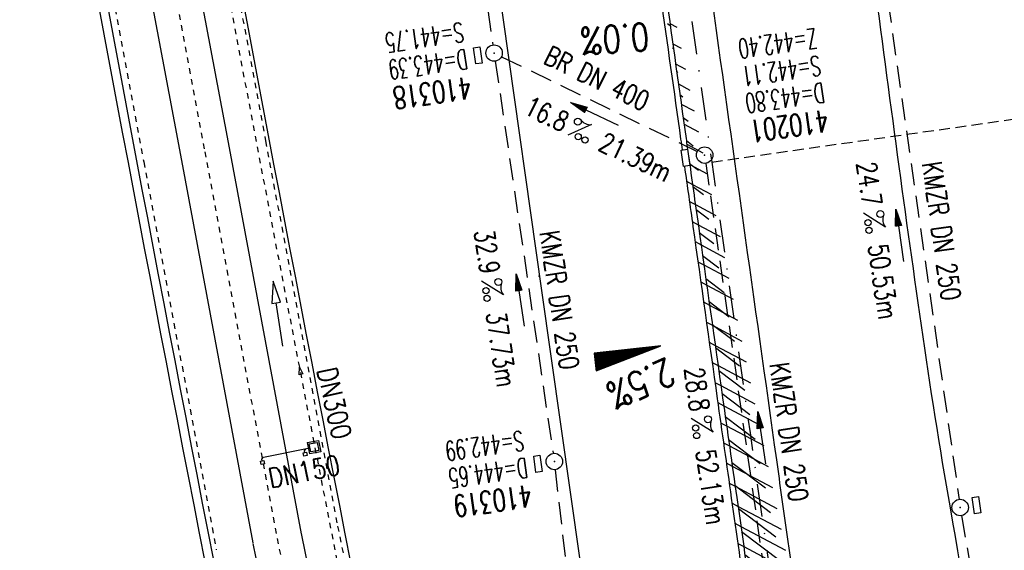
# Model space of a CAD drawing. Extents: x 446577 to 447152, y 443659 to 444842.
# Tile 23 of 41: x 446777 to 446867, y 444390 to 444438. Entities that reach past the tile are written whole.
import ezdxf
from ezdxf.enums import TextEntityAlignment as Align

# ---------------------------------------------------------------- set-up
doc = ezdxf.new("R2010")
doc.units = 0
doc.header["$LTSCALE"] = 2
doc.header["$MEASUREMENT"] = 0
for name, pattern in [('ACAD_ISO03W100', [0.5, 0.25, -0.25]), ('ACAD_ISO10W100W', [0.5, 0.25, -0.25]), ('AUSGEZOGEN', [0]), ('GESTRICH-X2', [1.5, 1, -0.5]), ('GESTRICHELT', [0.75, 0.5, -0.25]), ('STRICHLINIEX2', [0.5, 0.25, -0.25]), ('STRICHPT-X3', [3, 1.5, -0.75, 0, -0.75])]:
    doc.linetypes.add(name, pattern=pattern)
doc.layers.get('0').update_dxf_attribs({"linetype": 'AUSGEZOGEN'})
for name, color, linetype in [('ACHSE', 250, 'STRICHPT-X3'), ('Bahnachse', 7, 'CONTINUOUS'), ('FBR', 8, 'CONTINUOUS'), ('GEF', 7, 'CONTINUOUS'), ('Gleisachse', 7, 'CONTINUOUS'), ('HEKTOM', 250, 'GESTRICHELT'), ('Ingenieurbauwerke', 15, 'CONTINUOUS'), ('KANAL', 7, 'GESTRICH-X2'), ('PFEIL', 7, 'CONTINUOUS'), ('PKT', 7, 'CONTINUOUS'), ('SCHACHTNR', 6, 'CONTINUOUS'), ('SCHLITZRINNE', 8, 'AUSGEZOGEN'), ('SCHSYMBOL', 7, 'AUSGEZOGEN'), ('TEXTO', 4, 'CONTINUOUS'), ('TEXTU', 4, 'CONTINUOUS')]:
    doc.layers.add(name, color=color, linetype=linetype)
doc.styles.add('ROMANS', font='romans.shx', dxfattribs={"width": 0.8})

# ---------------------------------------------------------------- blocks, each defined once
blk = doc.blocks.new('GST')
at = {"color": 0}
blk.add_circle((0, 0), 0.75, dxfattribs=at)
blk.add_point((0, 0), dxfattribs=at)
blk = doc.blocks.new('17')
blk.add_lwpolyline([(-0.755, -1.218), (0.748, -1.218), (0.748, -1.801), (-0.755, -1.801)], close=True)
blk.add_blockref('GST', (0, 0))
blk = doc.blocks.new('PROM')
blk.add_line((1.566, 1.817), (0.019, 0.015))
for centre, radius in [((0.317, 1.51), 0.317), ((0.943, 0.291), 0.283), ((1.645, 0.287), 0.283)]:
    blk.add_circle(centre, radius)
blk.add_arc((0.992, 2.682), 1.033, 239.14139, 303.35492)
blk = doc.blocks.new('PFEIL2')
at = {"color": 0}
for p, q in [((0.88, 0.002), (-2.401, -0.012)), ((0.881, -0.271), (0.879, 0.276)), ((0.879, 0.276), (2.429, 0.009)), ((0.911, 0.27), (0.879, 0.265)), ((0.965, 0.261), (0.879, 0.246)), ((1.019, 0.252), (0.879, 0.228)), ((1.073, 0.242), (0.879, 0.209)), ((1.127, 0.233), (0.879, 0.191)), ((1.181, 0.224), (0.879, 0.172)), ((1.235, 0.214), (0.879, 0.154)), ((1.289, 0.205), (0.879, 0.135)), ((1.343, 0.196), (0.879, 0.117)), ((1.397, 0.187), (0.879, 0.098)), ((1.451, 0.177), (0.879, 0.08)), ((1.505, 0.168), (0.879, 0.061)), ((1.559, 0.159), (0.88, 0.043)), ((1.613, 0.149), (0.88, 0.024)), ((1.668, 0.14), (0.88, 0.006)), ((1.722, 0.131), (0.88, -0.013)), ((1.776, 0.121), (0.88, -0.031)), ((1.83, 0.112), (0.88, -0.05)), ((1.884, 0.103), (0.88, -0.068)), ((1.938, 0.094), (0.88, -0.087)), ((1.992, 0.084), (0.88, -0.105)), ((2.046, 0.075), (0.88, -0.124)), ((2.1, 0.066), (0.88, -0.142)), ((2.154, 0.056), (0.88, -0.161)), ((2.208, 0.047), (0.88, -0.179)), ((2.262, 0.038), (0.881, -0.198)), ((2.316, 0.029), (0.881, -0.216)), ((2.37, 0.019), (0.881, -0.235)), ((2.424, 0.01), (0.881, -0.253)), ((2.429, 0.009), (0.881, -0.271))]:
    blk.add_line(p, q, dxfattribs=at)
blk = doc.blocks.new('13')
blk.add_lwpolyline([(0.755, 1.218), (-0.748, 1.218), (-0.748, 1.801), (0.755, 1.801)], close=True)
at = {"rotation": 180}
blk.add_blockref('GST', (0, 0), dxfattribs=at)
blk = doc.blocks.new('*X5')
at = {"color": 0}
for p, q in [((725.827, 193.844), (727.436, 195.453)), ((725.827, 193.853), (727.427, 195.453)), ((725.827, 193.861), (727.418, 195.453)), ((725.827, 193.87), (727.409, 195.453)), ((725.827, 193.879), (727.401, 195.453)), ((725.827, 193.888), (727.392, 195.453)), ((725.827, 193.897), (727.383, 195.453)), ((725.827, 193.906), (727.374, 195.453)), ((725.827, 193.914), (727.365, 195.453)), ((725.827, 193.923), (727.356, 195.453)), ((725.827, 193.932), (727.347, 195.453)), ((725.827, 193.941), (727.339, 195.453)), ((725.827, 193.95), (727.33, 195.453)), ((725.827, 193.959), (727.321, 195.453)), ((725.827, 193.967), (727.312, 195.453)), ((725.827, 193.976), (727.303, 195.453)), ((725.827, 193.985), (727.294, 195.453)), ((725.827, 193.994), (727.286, 195.453)), ((725.827, 194.003), (727.277, 195.453)), ((725.827, 194.012), (727.268, 195.453)), ((725.827, 194.02), (727.259, 195.453)), ((725.827, 194.029), (727.25, 195.453)), ((725.827, 194.038), (727.241, 195.453)), ((725.827, 194.047), (727.233, 195.453)), ((725.827, 194.056), (727.224, 195.453)), ((725.827, 194.065), (727.215, 195.453)), ((725.827, 194.073), (727.206, 195.453)), ((725.827, 194.082), (727.197, 195.453)), ((725.827, 194.091), (727.188, 195.453)), ((725.827, 194.1), (727.18, 195.453)), ((725.827, 194.109), (727.171, 195.453)), ((725.827, 194.118), (727.162, 195.453)), ((725.827, 194.127), (727.153, 195.453)), ((725.827, 194.135), (727.144, 195.453)), ((725.827, 194.144), (727.135, 195.453)), ((725.827, 194.153), (727.127, 195.453)), ((725.827, 194.162), (727.118, 195.453)), ((725.827, 194.171), (727.109, 195.453)), ((725.827, 194.18), (727.1, 195.453)), ((725.827, 194.188), (727.091, 195.453)), ((725.827, 194.197), (727.082, 195.453)), ((725.827, 194.206), (727.073, 195.453)), ((725.827, 194.215), (727.065, 195.453)), ((725.827, 194.224), (727.056, 195.453)), ((725.827, 194.233), (727.047, 195.453)), ((725.827, 194.241), (727.038, 195.453)), ((725.827, 194.25), (727.029, 195.453)), ((725.827, 194.259), (727.02, 195.453)), ((725.827, 194.268), (727.012, 195.453)), ((725.827, 194.277), (727.003, 195.453)), ((725.827, 194.286), (726.994, 195.453)), ((725.827, 194.294), (726.985, 195.453)), ((725.827, 194.303), (726.976, 195.453)), ((725.827, 194.312), (726.967, 195.453)), ((725.827, 194.321), (726.959, 195.453)), ((725.827, 194.33), (726.95, 195.453)), ((725.827, 194.339), (726.941, 195.453)), ((725.827, 194.348), (726.932, 195.453)), ((725.827, 194.356), (726.923, 195.453)), ((725.827, 194.365), (726.914, 195.453)), ((725.827, 194.374), (726.906, 195.453)), ((725.827, 194.383), (726.897, 195.453)), ((725.827, 194.392), (726.888, 195.453)), ((725.827, 194.401), (726.879, 195.453)), ((725.827, 194.409), (726.87, 195.453)), ((725.827, 194.418), (726.861, 195.453)), ((725.827, 194.427), (726.853, 195.453)), ((725.827, 194.436), (726.844, 195.453)), ((725.827, 194.445), (726.835, 195.453)), ((725.827, 194.454), (726.826, 195.453)), ((725.827, 194.462), (726.817, 195.453)), ((725.827, 194.471), (726.808, 195.453)), ((725.827, 194.48), (726.799, 195.453)), ((725.827, 194.489), (726.791, 195.453)), ((725.827, 194.498), (726.782, 195.453)), ((725.827, 194.507), (726.773, 195.453)), ((725.827, 194.515), (726.764, 195.453)), ((725.827, 194.524), (726.755, 195.453)), ((725.827, 194.533), (726.746, 195.453)), ((725.827, 194.542), (726.738, 195.453)), ((725.827, 194.551), (726.729, 195.453)), ((725.827, 194.56), (726.72, 195.453)), ((725.827, 194.568), (726.711, 195.453)), ((725.827, 194.577), (726.702, 195.453)), ((725.827, 194.586), (726.693, 195.453)), ((725.827, 194.595), (726.685, 195.453)), ((725.827, 194.604), (726.676, 195.453)), ((725.827, 194.613), (726.667, 195.453)), ((725.827, 194.622), (726.658, 195.453)), ((725.827, 194.63), (726.649, 195.453)), ((725.827, 194.639), (726.64, 195.453)), ((725.827, 194.648), (726.632, 195.453)), ((725.827, 194.657), (726.623, 195.453)), ((725.827, 194.666), (726.614, 195.453)), ((725.827, 194.675), (726.605, 195.453)), ((725.827, 194.683), (726.596, 195.453)), ((725.827, 194.692), (726.587, 195.453)), ((725.827, 194.701), (726.579, 195.453)), ((725.827, 194.71), (726.57, 195.453)), ((725.827, 194.719), (726.561, 195.453)), ((725.827, 194.728), (726.552, 195.453)), ((725.827, 194.736), (726.543, 195.453)), ((725.827, 194.745), (726.534, 195.453)), ((725.827, 194.754), (726.525, 195.453)), ((725.827, 194.763), (726.517, 195.453)), ((725.827, 194.772), (726.508, 195.453)), ((725.827, 194.781), (726.499, 195.453)), ((725.827, 194.789), (726.49, 195.453)), ((725.827, 194.798), (726.481, 195.453)), ((725.827, 194.807), (726.472, 195.453)), ((725.827, 194.816), (726.464, 195.453)), ((725.827, 194.825), (726.455, 195.453)), ((725.827, 194.834), (726.446, 195.453)), ((725.827, 194.842), (726.437, 195.453)), ((725.827, 194.851), (726.428, 195.453)), ((725.827, 194.86), (726.419, 195.453)), ((725.827, 194.869), (726.411, 195.453)), ((725.827, 194.878), (726.402, 195.453)), ((725.827, 194.887), (726.393, 195.453)), ((725.827, 194.896), (726.384, 195.453)), ((725.827, 194.904), (726.375, 195.453)), ((725.827, 194.913), (726.366, 195.453)), ((725.827, 194.922), (726.358, 195.453)), ((725.827, 194.931), (726.349, 195.453)), ((725.827, 194.94), (726.34, 195.453)), ((725.827, 194.949), (726.331, 195.453)), ((725.827, 194.957), (726.322, 195.453)), ((725.827, 194.966), (726.313, 195.453)), ((725.827, 194.975), (726.305, 195.453)), ((725.827, 194.984), (726.296, 195.453)), ((725.827, 194.993), (726.287, 195.453)), ((725.827, 195.002), (726.278, 195.453)), ((725.827, 195.01), (726.269, 195.453)), ((725.827, 195.019), (726.26, 195.453)), ((725.827, 195.028), (726.251, 195.453)), ((725.827, 195.037), (726.243, 195.453)), ((725.827, 195.046), (726.234, 195.453)), ((725.827, 195.055), (726.225, 195.453)), ((725.827, 195.063), (726.216, 195.453)), ((725.827, 195.072), (726.207, 195.453)), ((725.827, 195.081), (726.198, 195.453)), ((725.827, 195.09), (726.19, 195.453)), ((725.827, 195.099), (726.181, 195.453)), ((725.827, 195.108), (726.172, 195.453)), ((725.827, 195.116), (726.163, 195.453)), ((725.827, 195.125), (726.154, 195.453)), ((725.827, 195.134), (726.145, 195.453)), ((725.827, 195.143), (726.137, 195.453)), ((725.827, 195.152), (726.128, 195.453)), ((725.827, 195.161), (726.119, 195.453)), ((725.827, 195.17), (726.11, 195.453)), ((725.827, 195.178), (726.101, 195.453)), ((725.827, 195.187), (726.092, 195.453)), ((725.827, 195.196), (726.084, 195.453)), ((725.827, 195.205), (726.075, 195.453)), ((725.827, 195.214), (726.066, 195.453)), ((725.827, 195.223), (726.057, 195.453)), ((725.827, 195.231), (726.048, 195.453)), ((725.827, 195.24), (726.039, 195.453)), ((725.827, 195.249), (726.031, 195.453)), ((725.827, 195.258), (726.022, 195.453)), ((725.827, 195.267), (726.013, 195.453)), ((725.827, 195.276), (726.004, 195.453)), ((725.827, 195.284), (725.995, 195.453)), ((725.827, 195.293), (725.986, 195.453)), ((725.827, 195.302), (725.977, 195.453)), ((725.827, 195.311), (725.969, 195.453)), ((725.827, 195.32), (725.96, 195.453)), ((725.827, 195.329), (725.951, 195.453)), ((725.827, 195.337), (725.942, 195.453)), ((725.827, 195.346), (725.933, 195.453)), ((725.827, 195.355), (725.924, 195.453)), ((725.827, 195.364), (725.916, 195.453)), ((725.827, 195.373), (725.907, 195.453)), ((725.827, 195.382), (725.898, 195.453)), ((725.827, 195.39), (725.889, 195.453)), ((725.827, 195.399), (725.88, 195.453)), ((725.827, 195.408), (725.871, 195.453)), ((725.827, 195.417), (725.863, 195.453)), ((725.827, 195.426), (725.854, 195.453)), ((725.827, 195.435), (725.845, 195.453)), ((725.827, 195.444), (725.836, 195.453)), ((725.827, 193.826), (727.433, 195.433)), ((725.827, 193.817), (727.43, 195.421)), ((725.827, 193.808), (727.427, 195.409)), ((725.827, 193.799), (727.424, 195.397)), ((725.827, 193.791), (727.421, 195.385)), ((725.827, 193.782), (727.418, 195.373)), ((725.827, 193.773), (727.414, 195.361)), ((725.827, 193.764), (727.411, 195.349)), ((725.827, 193.755), (727.408, 195.337)), ((725.827, 193.746), (727.405, 195.325)), ((725.827, 193.738), (727.402, 195.313)), ((725.827, 193.729), (727.399, 195.301)), ((725.827, 193.72), (727.395, 195.289)), ((725.827, 193.711), (727.392, 195.277)), ((725.827, 193.702), (727.389, 195.265)), ((725.827, 193.693), (727.386, 195.253)), ((725.827, 193.685), (727.383, 195.241)), ((725.827, 193.676), (727.38, 195.229)), ((725.827, 193.667), (727.377, 195.217)), ((725.827, 193.658), (727.373, 195.205)), ((725.827, 193.649), (727.37, 195.193)), ((725.827, 193.64), (727.367, 195.181)), ((725.827, 193.632), (727.364, 195.169)), ((725.827, 193.623), (727.361, 195.157)), ((725.827, 193.614), (727.358, 195.145)), ((725.827, 193.605), (727.354, 195.133)), ((725.827, 193.596), (727.351, 195.121)), ((725.827, 193.587), (727.348, 195.109)), ((725.827, 193.579), (727.345, 195.097)), ((725.827, 193.57), (727.342, 195.085)), ((725.827, 193.561), (727.339, 195.073)), ((725.827, 193.552), (727.336, 195.061)), ((725.827, 193.543), (727.332, 195.049)), ((725.827, 193.534), (727.329, 195.037)), ((725.827, 193.525), (727.326, 195.025)), ((725.827, 193.517), (727.323, 195.013)), ((725.827, 193.508), (727.32, 195.001)), ((725.827, 193.499), (727.317, 194.989)), ((725.827, 193.49), (727.313, 194.977)), ((725.827, 193.481), (727.31, 194.965)), ((725.827, 193.472), (727.307, 194.953)), ((725.827, 193.464), (727.304, 194.941)), ((725.827, 193.455), (727.301, 194.929)), ((725.827, 193.446), (727.298, 194.917)), ((725.827, 193.437), (727.295, 194.905)), ((725.827, 193.428), (727.291, 194.893)), ((725.827, 193.419), (727.288, 194.881)), ((725.827, 193.411), (727.285, 194.869)), ((725.827, 193.402), (727.282, 194.857)), ((725.827, 193.393), (727.279, 194.845)), ((725.827, 193.384), (727.276, 194.833)), ((725.827, 193.375), (727.272, 194.821)), ((725.827, 193.366), (727.269, 194.809)), ((725.827, 193.358), (727.266, 194.797)), ((725.827, 193.349), (727.263, 194.785)), ((725.827, 193.34), (727.26, 194.773)), ((725.827, 193.331), (727.257, 194.761)), ((725.827, 193.322), (727.254, 194.749)), ((725.827, 193.313), (727.25, 194.737)), ((725.827, 193.305), (727.247, 194.725)), ((725.827, 193.296), (727.244, 194.713)), ((725.827, 193.287), (727.241, 194.701)), ((725.827, 193.278), (727.238, 194.689)), ((725.827, 193.269), (727.235, 194.677)), ((725.827, 193.26), (727.231, 194.665)), ((725.827, 193.251), (727.228, 194.653)), ((725.827, 193.243), (727.225, 194.641)), ((725.827, 193.234), (727.222, 194.629)), ((725.827, 193.225), (727.219, 194.617)), ((725.827, 193.216), (727.216, 194.605)), ((725.827, 193.207), (727.213, 194.593)), ((725.827, 193.198), (727.209, 194.581)), ((725.827, 193.19), (727.206, 194.569)), ((725.827, 193.181), (727.203, 194.557)), ((725.827, 193.172), (727.2, 194.545)), ((725.827, 193.163), (727.197, 194.533)), ((725.827, 193.154), (727.194, 194.521)), ((725.827, 193.145), (727.19, 194.509)), ((725.827, 193.137), (727.187, 194.497)), ((725.827, 193.128), (727.184, 194.485)), ((725.827, 193.119), (727.181, 194.473)), ((725.827, 193.11), (727.178, 194.461)), ((725.827, 193.101), (727.175, 194.449)), ((725.827, 193.092), (727.172, 194.437)), ((725.827, 193.084), (727.168, 194.425)), ((725.827, 193.075), (727.165, 194.413)), ((725.827, 193.066), (727.162, 194.401)), ((725.827, 193.057), (727.159, 194.389)), ((725.827, 193.048), (727.156, 194.377)), ((725.827, 193.039), (727.153, 194.365)), ((725.827, 193.031), (727.149, 194.353)), ((725.827, 193.022), (727.146, 194.341)), ((725.827, 193.013), (727.143, 194.329)), ((725.827, 193.004), (727.14, 194.317)), ((725.827, 192.995), (727.137, 194.305)), ((725.827, 192.986), (727.134, 194.293)), ((725.827, 192.977), (727.131, 194.281)), ((725.827, 192.969), (727.127, 194.269)), ((725.827, 192.96), (727.124, 194.257)), ((725.827, 192.951), (727.121, 194.245)), ((725.827, 192.942), (727.118, 194.233)), ((725.827, 192.933), (727.115, 194.221)), ((725.827, 192.924), (727.112, 194.209)), ((725.827, 192.916), (727.108, 194.197)), ((725.827, 192.907), (727.105, 194.185)), ((725.827, 192.898), (727.102, 194.173)), ((725.827, 192.889), (727.099, 194.161)), ((725.827, 192.88), (727.096, 194.15)), ((725.827, 192.871), (727.093, 194.138)), ((725.827, 192.863), (727.09, 194.126)), ((725.827, 192.854), (727.086, 194.114)), ((725.827, 192.845), (727.083, 194.102)), ((725.827, 192.836), (727.08, 194.09)), ((725.827, 192.827), (727.077, 194.078)), ((725.827, 192.818), (727.074, 194.066)), ((725.827, 192.81), (727.071, 194.054)), ((725.827, 192.801), (727.068, 194.042)), ((725.827, 192.792), (727.064, 194.03)), ((725.827, 192.783), (727.061, 194.018)), ((725.827, 192.774), (727.058, 194.006)), ((725.827, 192.765), (727.055, 193.994)), ((725.827, 192.757), (727.052, 193.982)), ((725.827, 192.748), (727.049, 193.97)), ((725.827, 192.739), (727.045, 193.958)), ((725.827, 192.73), (727.042, 193.946)), ((725.827, 192.721), (727.039, 193.934)), ((725.827, 192.712), (727.036, 193.922)), ((725.827, 192.703), (727.033, 193.91)), ((725.827, 192.695), (727.03, 193.898)), ((725.827, 192.686), (727.027, 193.886)), ((725.827, 192.677), (727.023, 193.874)), ((725.827, 192.668), (727.02, 193.862)), ((725.827, 192.659), (727.017, 193.85)), ((725.827, 192.65), (727.014, 193.838)), ((725.827, 192.642), (727.011, 193.826)), ((725.827, 192.633), (727.008, 193.814)), ((725.827, 192.624), (727.004, 193.802)), ((725.827, 192.615), (727.001, 193.79)), ((725.827, 192.606), (726.998, 193.778)), ((725.827, 192.597), (726.995, 193.766)), ((725.827, 192.589), (726.992, 193.754)), ((725.827, 192.58), (726.989, 193.742)), ((725.827, 192.571), (726.986, 193.73)), ((725.827, 192.562), (726.982, 193.718)), ((725.827, 192.553), (726.979, 193.706)), ((725.827, 192.544), (726.976, 193.694)), ((725.827, 192.536), (726.973, 193.682)), ((725.827, 192.527), (726.97, 193.67)), ((725.827, 192.518), (726.967, 193.658)), ((725.827, 192.509), (726.963, 193.646)), ((725.827, 192.5), (726.96, 193.634)), ((725.827, 192.491), (726.957, 193.622)), ((725.827, 192.483), (726.954, 193.61)), ((725.827, 192.474), (726.951, 193.598)), ((725.827, 192.465), (726.948, 193.586)), ((725.827, 192.456), (726.945, 193.574)), ((725.827, 192.447), (726.941, 193.562)), ((725.827, 192.438), (726.938, 193.55)), ((725.827, 192.429), (726.935, 193.538)), ((725.827, 192.421), (726.932, 193.526)), ((725.827, 192.412), (726.929, 193.514)), ((725.827, 192.403), (726.926, 193.502)), ((725.827, 192.394), (726.922, 193.49)), ((725.827, 192.385), (726.919, 193.478)), ((725.827, 192.376), (726.916, 193.466)), ((725.827, 192.368), (726.913, 193.454)), ((725.827, 192.359), (726.91, 193.442)), ((725.827, 192.35), (726.907, 193.43)), ((725.827, 192.341), (726.904, 193.418)), ((725.827, 192.332), (726.9, 193.406)), ((725.827, 192.323), (726.897, 193.394)), ((725.827, 192.315), (726.894, 193.382)), ((725.827, 192.306), (726.891, 193.37)), ((725.827, 192.297), (726.888, 193.358)), ((725.827, 192.288), (726.885, 193.346)), ((725.827, 192.279), (726.881, 193.334)), ((725.827, 192.27), (726.878, 193.322)), ((725.827, 192.262), (726.875, 193.31)), ((725.827, 192.253), (726.872, 193.298)), ((725.827, 192.244), (726.869, 193.286)), ((725.827, 192.235), (726.866, 193.274)), ((725.827, 192.226), (726.863, 193.262)), ((725.827, 192.217), (726.859, 193.25)), ((725.827, 192.209), (726.856, 193.238)), ((725.827, 192.2), (726.853, 193.226)), ((725.827, 192.191), (726.85, 193.214)), ((725.827, 192.182), (726.847, 193.202)), ((725.827, 192.173), (726.844, 193.19)), ((725.827, 192.164), (726.84, 193.178)), ((725.827, 192.155), (726.837, 193.166)), ((725.827, 192.147), (726.834, 193.154)), ((725.827, 192.138), (726.831, 193.142)), ((725.827, 192.129), (726.828, 193.13)), ((725.827, 192.12), (726.825, 193.118)), ((725.827, 192.111), (726.822, 193.106)), ((725.827, 192.102), (726.818, 193.094)), ((725.827, 192.094), (726.815, 193.082)), ((725.827, 192.085), (726.812, 193.07)), ((725.827, 192.076), (726.809, 193.058)), ((725.827, 192.067), (726.806, 193.046)), ((725.827, 192.058), (726.803, 193.034)), ((725.827, 192.049), (726.799, 193.022)), ((725.827, 192.041), (726.796, 193.01)), ((725.827, 192.032), (726.793, 192.998)), ((725.827, 192.023), (726.79, 192.986)), ((725.827, 192.014), (726.787, 192.974)), ((725.827, 192.005), (726.784, 192.962)), ((725.827, 191.996), (726.781, 192.95)), ((725.827, 191.988), (726.777, 192.938)), ((725.827, 191.979), (726.774, 192.926)), ((725.827, 191.97), (726.771, 192.914)), ((725.827, 191.961), (726.768, 192.902)), ((725.827, 191.952), (726.765, 192.89)), ((725.827, 191.943), (726.762, 192.878)), ((725.827, 191.935), (726.758, 192.866)), ((725.827, 191.926), (726.755, 192.854)), ((725.827, 191.917), (726.752, 192.842)), ((725.827, 191.908), (726.749, 192.83)), ((725.827, 191.899), (726.746, 192.818)), ((725.827, 191.89), (726.743, 192.806)), ((725.827, 191.881), (726.74, 192.794)), ((725.827, 191.873), (726.736, 192.782)), ((725.827, 191.864), (726.733, 192.77)), ((725.827, 191.855), (726.73, 192.758)), ((725.827, 191.846), (726.727, 192.746)), ((725.827, 191.837), (726.724, 192.734)), ((725.827, 191.828), (726.721, 192.722)), ((725.827, 191.82), (726.717, 192.71)), ((725.827, 191.811), (726.714, 192.698)), ((725.827, 191.802), (726.711, 192.686)), ((725.827, 191.793), (726.708, 192.674)), ((725.827, 191.784), (726.705, 192.662)), ((725.827, 191.775), (726.702, 192.65)), ((725.827, 191.767), (726.699, 192.639)), ((725.827, 191.758), (726.695, 192.627)), ((725.827, 191.749), (726.692, 192.615)), ((725.827, 191.74), (726.689, 192.603)), ((725.827, 191.731), (726.686, 192.591)), ((725.827, 191.722), (726.683, 192.579)), ((725.827, 191.714), (726.68, 192.567)), ((725.827, 191.705), (726.677, 192.555)), ((725.827, 191.696), (726.673, 192.543)), ((725.827, 191.687), (726.67, 192.531)), ((725.827, 191.678), (726.667, 192.519)), ((725.827, 191.669), (726.664, 192.507)), ((725.827, 191.66), (726.661, 192.495)), ((725.827, 191.652), (726.658, 192.483)), ((725.827, 191.643), (726.654, 192.471)), ((725.827, 191.634), (726.651, 192.459)), ((725.827, 191.625), (726.648, 192.447)), ((725.827, 191.616), (726.645, 192.435)), ((725.827, 191.607), (726.642, 192.423)), ((725.827, 191.599), (726.639, 192.411)), ((725.827, 191.59), (726.636, 192.399)), ((725.827, 191.581), (726.632, 192.387)), ((725.827, 191.572), (726.629, 192.375)), ((725.827, 191.563), (726.626, 192.363)), ((725.827, 191.554), (726.623, 192.351)), ((725.827, 191.546), (726.62, 192.339)), ((725.827, 191.537), (726.617, 192.327)), ((725.827, 191.528), (726.613, 192.315)), ((725.827, 191.519), (726.61, 192.303)), ((725.827, 191.51), (726.607, 192.291)), ((725.827, 191.501), (726.604, 192.279)), ((725.827, 191.493), (726.601, 192.267)), ((725.827, 191.484), (726.598, 192.255)), ((725.827, 191.475), (726.595, 192.243)), ((725.827, 191.466), (726.591, 192.231)), ((725.827, 191.457), (726.588, 192.219)), ((725.827, 191.448), (726.585, 192.207)), ((725.827, 191.44), (726.582, 192.195)), ((725.827, 191.431), (726.579, 192.183)), ((725.827, 191.422), (726.576, 192.171)), ((725.827, 191.413), (726.572, 192.159)), ((725.827, 191.404), (726.569, 192.147)), ((725.827, 191.395), (726.566, 192.135)), ((725.827, 191.386), (726.563, 192.123)), ((725.827, 191.378), (726.56, 192.111)), ((725.827, 191.369), (726.557, 192.099)), ((725.827, 191.36), (726.554, 192.087)), ((725.827, 191.351), (726.55, 192.075)), ((725.827, 191.342), (726.547, 192.063)), ((725.827, 191.333), (726.544, 192.051)), ((725.827, 191.325), (726.541, 192.039)), ((725.827, 191.316), (726.538, 192.027)), ((725.827, 191.307), (726.535, 192.015)), ((725.827, 191.298), (726.531, 192.003)), ((725.827, 191.289), (726.528, 191.991)), ((725.827, 191.28), (726.525, 191.979)), ((725.827, 191.272), (726.522, 191.967)), ((725.827, 191.263), (726.519, 191.955)), ((725.827, 191.254), (726.516, 191.943)), ((725.827, 191.245), (726.513, 191.931)), ((725.827, 191.236), (726.509, 191.919)), ((725.827, 191.227), (726.506, 191.907)), ((725.827, 191.219), (726.503, 191.895)), ((725.827, 191.21), (726.5, 191.883)), ((725.827, 191.201), (726.497, 191.871)), ((725.827, 191.192), (726.494, 191.859)), ((725.827, 191.183), (726.49, 191.847)), ((725.827, 191.174), (726.487, 191.835)), ((725.827, 191.166), (726.484, 191.823)), ((725.827, 191.157), (726.481, 191.811)), ((725.827, 191.148), (726.478, 191.799)), ((725.827, 191.139), (726.475, 191.787)), ((725.827, 191.13), (726.472, 191.775)), ((725.827, 191.121), (726.468, 191.763)), ((725.827, 191.112), (726.465, 191.751)), ((725.827, 191.104), (726.462, 191.739)), ((725.827, 191.095), (726.459, 191.727)), ((725.827, 191.086), (726.456, 191.715)), ((725.827, 191.077), (726.453, 191.703)), ((725.827, 191.068), (726.449, 191.691)), ((725.827, 191.059), (726.446, 191.679)), ((725.827, 191.051), (726.443, 191.667)), ((725.827, 191.042), (726.44, 191.655)), ((725.827, 191.033), (726.437, 191.643)), ((725.827, 191.024), (726.434, 191.631)), ((725.827, 191.015), (726.431, 191.619)), ((725.827, 191.006), (726.427, 191.607)), ((725.827, 190.998), (726.424, 191.595)), ((725.827, 190.989), (726.421, 191.583)), ((725.827, 190.98), (726.418, 191.571)), ((725.827, 190.971), (726.415, 191.559)), ((725.827, 190.962), (726.412, 191.547)), ((725.827, 190.953), (726.408, 191.535)), ((725.827, 190.945), (726.405, 191.523)), ((725.827, 190.936), (726.402, 191.511)), ((725.827, 190.927), (726.399, 191.499)), ((725.827, 190.918), (726.396, 191.487)), ((725.827, 190.909), (726.393, 191.475)), ((725.827, 190.9), (726.39, 191.463)), ((725.827, 190.892), (726.386, 191.451)), ((725.827, 190.883), (726.383, 191.439)), ((725.827, 190.874), (726.38, 191.427)), ((725.827, 190.865), (726.377, 191.415)), ((725.827, 190.856), (726.374, 191.403)), ((725.827, 190.847), (726.371, 191.391)), ((725.827, 190.838), (726.367, 191.379)), ((725.827, 190.83), (726.364, 191.367)), ((725.827, 190.821), (726.361, 191.355)), ((725.827, 190.812), (726.358, 191.343)), ((725.827, 190.803), (726.355, 191.331)), ((725.827, 190.794), (726.352, 191.319)), ((725.827, 190.785), (726.349, 191.307)), ((725.827, 190.777), (726.345, 191.295)), ((725.827, 190.768), (726.342, 191.283)), ((725.827, 190.759), (726.339, 191.271)), ((725.827, 190.75), (726.336, 191.259)), ((725.827, 190.741), (726.333, 191.247)), ((725.827, 190.732), (726.33, 191.235)), ((725.827, 190.724), (726.326, 191.223)), ((725.827, 190.715), (726.323, 191.211)), ((725.827, 190.706), (726.32, 191.199)), ((725.827, 190.697), (726.317, 191.187)), ((725.827, 190.688), (726.314, 191.175)), ((725.827, 190.679), (726.311, 191.163)), ((725.827, 190.671), (726.308, 191.151)), ((725.827, 190.662), (726.304, 191.139)), ((725.827, 190.653), (726.301, 191.128)), ((725.827, 190.644), (726.298, 191.116)), ((725.827, 190.635), (726.295, 191.104)), ((725.827, 190.626), (726.292, 191.092)), ((725.827, 190.618), (726.289, 191.08)), ((725.827, 190.609), (726.286, 191.068)), ((725.827, 190.6), (726.282, 191.056)), ((725.827, 190.591), (726.279, 191.044)), ((725.827, 190.582), (726.276, 191.032)), ((725.827, 190.573), (726.273, 191.02)), ((725.827, 190.564), (726.27, 191.008)), ((725.827, 190.556), (726.267, 190.996)), ((725.827, 190.547), (726.263, 190.984)), ((725.827, 190.538), (726.26, 190.972)), ((725.827, 190.529), (726.257, 190.96)), ((725.827, 190.52), (726.254, 190.948)), ((725.827, 190.511), (726.251, 190.936)), ((725.827, 190.503), (726.248, 190.924)), ((725.827, 190.494), (726.245, 190.912)), ((725.827, 190.485), (726.241, 190.9)), ((725.827, 190.476), (726.238, 190.888)), ((725.827, 190.467), (726.235, 190.876)), ((725.827, 190.458), (726.232, 190.864)), ((725.827, 190.45), (726.229, 190.852)), ((725.827, 190.441), (726.226, 190.84)), ((725.827, 190.432), (726.222, 190.828)), ((725.827, 190.423), (726.219, 190.816)), ((725.827, 190.414), (726.216, 190.804)), ((725.827, 190.405), (726.213, 190.792)), ((725.827, 190.397), (726.21, 190.78)), ((725.827, 190.388), (726.207, 190.768)), ((725.827, 190.379), (726.204, 190.756)), ((725.827, 190.37), (726.2, 190.744)), ((725.827, 190.361), (726.197, 190.732)), ((725.827, 190.352), (726.194, 190.72)), ((725.827, 190.344), (726.191, 190.708)), ((725.827, 190.335), (726.188, 190.696)), ((725.827, 190.326), (726.185, 190.684)), ((725.827, 190.317), (726.181, 190.672)), ((725.827, 190.308), (726.178, 190.66)), ((725.827, 190.299), (726.175, 190.648)), ((725.827, 190.29), (726.172, 190.636)), ((725.827, 190.282), (726.169, 190.624)), ((725.827, 190.273), (726.166, 190.612)), ((725.827, 190.264), (726.163, 190.6)), ((725.827, 190.255), (726.159, 190.588)), ((725.827, 190.246), (726.156, 190.576)), ((725.827, 190.237), (726.153, 190.564)), ((725.827, 190.229), (726.15, 190.552)), ((725.827, 190.22), (726.147, 190.54)), ((725.827, 190.211), (726.144, 190.528)), ((725.827, 190.202), (726.14, 190.516)), ((725.827, 190.193), (726.137, 190.504)), ((725.827, 190.184), (726.134, 190.492)), ((725.827, 190.176), (726.131, 190.48)), ((725.827, 190.167), (726.128, 190.468)), ((725.827, 190.158), (726.125, 190.456)), ((725.827, 190.149), (726.122, 190.444)), ((725.827, 190.14), (726.118, 190.432)), ((725.827, 190.131), (726.115, 190.42)), ((725.827, 190.123), (726.112, 190.408)), ((725.827, 190.114), (726.109, 190.396)), ((725.827, 190.105), (726.106, 190.384)), ((725.827, 190.096), (726.103, 190.372)), ((725.827, 190.087), (726.099, 190.36)), ((725.827, 190.078), (726.096, 190.348)), ((725.827, 190.07), (726.093, 190.336)), ((725.827, 190.061), (726.09, 190.324)), ((725.827, 190.052), (726.087, 190.312)), ((725.827, 190.043), (726.084, 190.3)), ((725.827, 190.034), (726.081, 190.288)), ((725.827, 190.025), (726.077, 190.276)), ((725.827, 190.016), (726.074, 190.264)), ((725.827, 190.008), (726.071, 190.252)), ((725.827, 189.999), (726.068, 190.24)), ((725.827, 189.99), (726.065, 190.228)), ((725.827, 189.981), (726.062, 190.216)), ((725.827, 189.972), (726.058, 190.204)), ((725.827, 189.963), (726.055, 190.192)), ((725.827, 189.955), (726.052, 190.18)), ((725.827, 189.946), (726.049, 190.168)), ((725.827, 189.937), (726.046, 190.156)), ((725.827, 189.928), (726.043, 190.144)), ((725.827, 189.919), (726.04, 190.132)), ((725.827, 189.91), (726.036, 190.12)), ((725.827, 189.902), (726.033, 190.108)), ((725.827, 189.893), (726.03, 190.096)), ((725.827, 189.884), (726.027, 190.084)), ((725.827, 189.875), (726.024, 190.072)), ((725.827, 189.866), (726.021, 190.06)), ((725.827, 189.857), (726.017, 190.048)), ((725.827, 189.849), (726.014, 190.036)), ((725.827, 189.84), (726.011, 190.024)), ((725.827, 189.831), (726.008, 190.012)), ((725.827, 189.822), (726.005, 190)), ((725.827, 189.813), (726.002, 189.988)), ((725.827, 189.804), (725.999, 189.976)), ((725.827, 189.796), (725.995, 189.964)), ((725.827, 189.787), (725.992, 189.952)), ((725.827, 189.778), (725.989, 189.94)), ((725.827, 189.769), (725.986, 189.928)), ((725.827, 189.76), (725.983, 189.916)), ((725.827, 189.751), (725.98, 189.904)), ((725.827, 189.742), (725.976, 189.892)), ((725.827, 189.734), (725.973, 189.88)), ((725.827, 189.725), (725.97, 189.868)), ((725.827, 189.716), (725.967, 189.856)), ((725.827, 189.707), (725.964, 189.844)), ((725.827, 189.698), (725.961, 189.832)), ((725.827, 189.689), (725.958, 189.82)), ((725.827, 189.681), (725.954, 189.808)), ((725.827, 189.672), (725.951, 189.796)), ((725.827, 189.663), (725.948, 189.784)), ((725.827, 189.654), (725.945, 189.772)), ((725.827, 189.645), (725.942, 189.76)), ((725.827, 189.636), (725.939, 189.748)), ((725.827, 189.628), (725.935, 189.736)), ((725.827, 189.619), (725.932, 189.724)), ((725.827, 189.61), (725.929, 189.712)), ((725.827, 189.601), (725.926, 189.7)), ((725.827, 189.592), (725.923, 189.688)), ((725.827, 189.583), (725.92, 189.676)), ((725.827, 189.575), (725.917, 189.664)), ((725.827, 189.566), (725.913, 189.652)), ((725.827, 189.557), (725.91, 189.64)), ((725.827, 189.548), (725.907, 189.628)), ((725.827, 189.539), (725.904, 189.616)), ((725.827, 189.53), (725.901, 189.605)), ((725.827, 189.521), (725.898, 189.593)), ((725.827, 189.513), (725.895, 189.581)), ((725.827, 189.504), (725.891, 189.569)), ((725.827, 189.495), (725.888, 189.557)), ((725.827, 189.486), (725.885, 189.545)), ((725.827, 189.477), (725.882, 189.533)), ((725.827, 189.468), (725.879, 189.521)), ((725.827, 189.46), (725.876, 189.509)), ((725.827, 189.451), (725.872, 189.497)), ((725.827, 189.442), (725.869, 189.485)), ((725.827, 189.433), (725.866, 189.473)), ((725.827, 189.424), (725.863, 189.461)), ((725.827, 189.415), (725.86, 189.449)), ((725.827, 189.407), (725.857, 189.437)), ((725.827, 189.398), (725.854, 189.425)), ((725.827, 189.389), (725.85, 189.413)), ((725.827, 189.38), (725.847, 189.401)), ((725.827, 189.371), (725.844, 189.389)), ((725.827, 189.362), (725.841, 189.377)), ((725.827, 189.354), (725.838, 189.365)), ((725.827, 189.345), (725.835, 189.353)), ((725.827, 189.336), (725.831, 189.341))]:
    blk.add_line(p, q, dxfattribs=at)
blk = doc.blocks.new('GEF')
at = {"color": 0}
for p, q in [((0.01, 0.018), (0.01, 6.148)), ((1.622, 6.148), (0.01, 0.018)), ((0.01, 6.148), (1.622, 6.148))]:
    blk.add_line(p, q, dxfattribs=at)
blk.add_blockref('*X5', (-725.817, -189.305), dxfattribs=at)

msp = doc.modelspace()

# ---------------------------------------------------------------- hatches: boundary and pattern name
at = {"layer": 'SCHLITZRINNE'}
h = msp.add_hatch(dxfattribs=at)
h.set_pattern_fill('_USER', color=256, scale=1.5, angle=45, style=0, pattern_type=0)
h.set_pattern_definition([(322.9886, (446836.6, 444435.4555), (0.9029613, 1.1977733), [])])
edge = h.paths.add_edge_path()
edge.add_arc((443111.832, 443902.605), 3762.708, 8.237949, 8.309741, ccw=False)
edge.add_arc((446520.767, 444396.145), 318.231, 7.99109, 8.23795, ccw=False)
edge.add_arc((253459.124, 417293.726), 195272.941, 7.98719511, 7.99108691, ccw=False)
edge.add_arc((449695.908, 444828.286), 2886.155, 187.987194, 188.019207)
edge.add_arc((478554.213, 448893.922), 32029.442, 188.0192069, 188.0307218)
edge.add_arc((640420.622, 471731.273), 195498.946, 188.0307211, 188.03538189)
edge.add_arc((455274.806, 445594.124), 8517.332, 188.0353819, 188.0971516)
edge.add_arc((489167.9, 450416.106), 42751.721, 188.0971513, 188.1247221)
edge.add_arc((449184.272, 444707.99), 2362.699, 188.124722, 188.49575)
edge.add_arc((449950.357, 444822.425), 3137.283, 188.49575, 188.817734)
edge.add_arc((447543.72, 444449.095), 701.862, 188.817734, 189.303528)
edge.add_arc((451782.27, 445143.452), 4996.911, 189.303528, 189.485594)
edge.add_arc((448740.59, 444635.235), 1913.065, 189.485594, 190.210777)
edge.add_arc((449004.187, 444682.715), 2180.905, 190.210777, 190.889971)
edge.add_arc((448612.493, 444607.358), 1782.027, 190.889971, 191.613703)
edge.add_arc((448466.452, 444577.343), 1632.933, 191.613703, 192.369753)
edge.add_arc((450054.509, 444925.622), 3258.733, 192.369753, 192.712319)
edge.add_arc((448394.443, 444551.135), 1556.951, 192.712319, 193.207918)
edge.add_arc((448423.514, 444557.958), 1586.813, 193.207918, 193.562183)
edge.add_arc((449785.723, 444886.559), 2988.095, 193.562183, 193.820345)
edge.add_arc((448360.45, 444535.942), 1520.33, 193.820345, 194.673969)
edge.add_arc((449045.992, 444715.457), 2228.985, 194.673969, 195.378954)
edge.add_arc((447260.209, 444224.277), 376.885, 195.37895, 195.98013)
edge.add_arc((496192.196, 458236.932), 51275.744, 195.9801271, 196.0316672)
edge.add_arc((447192.225, 444157.103), 293.013, 196.03167, 196.92811)
edge.add_arc((450021.91, 445018.344), 3250.86, 196.928113, 197.197245)
edge.add_arc((443111.832, 443902.605), 3762.208, 8.237949, 8.309741, ccw=False)
edge.add_arc((446520.767, 444396.145), 317.731, 7.99109, 8.23795, ccw=False)
edge.add_arc((253459.124, 417293.726), 195272.441, 7.98719511, 7.99108691, ccw=False)
edge.add_arc((449695.908, 444828.286), 2886.655, 187.987194, 188.006968)
edge.add_line((446834.541, 444446.336), (446835.036, 444446.408))
h = msp.add_hatch(dxfattribs=at)
h.set_pattern_fill('_USER', color=256, scale=1.5, angle=45, style=0, pattern_type=0)
h.set_pattern_definition([(331.9152, (446910.9975, 444074.8353), (0.706167, 1.3233776), [])])
edge = h.paths.add_edge_path()
edge.add_arc((443111.832, 443902.605), 3762.708, 8.237949, 8.309741, ccw=False)
edge.add_arc((446520.767, 444396.145), 318.231, 7.99109, 8.23795, ccw=False)
edge.add_arc((253459.124, 417293.726), 195272.941, 7.98719511, 7.99108691, ccw=False)
edge.add_arc((449695.908, 444828.286), 2886.155, 187.987194, 188.019207)
edge.add_arc((478554.213, 448893.922), 32029.442, 188.0192069, 188.0307218)
edge.add_arc((640420.622, 471731.273), 195498.946, 188.0307211, 188.03538189)
edge.add_arc((455274.806, 445594.124), 8517.332, 188.0353819, 188.0971516)
edge.add_arc((489167.9, 450416.106), 42751.721, 188.0971513, 188.1247221)
edge.add_arc((449184.272, 444707.99), 2362.699, 188.124722, 188.49575)
edge.add_arc((449950.357, 444822.425), 3137.283, 188.49575, 188.817734)
edge.add_arc((447543.72, 444449.095), 701.862, 188.817734, 189.303528)
edge.add_arc((451782.27, 445143.452), 4996.911, 189.303528, 189.485594)
edge.add_arc((448740.59, 444635.235), 1913.065, 189.485594, 190.210777)
edge.add_arc((449004.187, 444682.715), 2180.905, 190.210777, 190.889971)
edge.add_arc((448612.493, 444607.358), 1782.027, 190.889971, 191.613703)
edge.add_arc((448466.452, 444577.343), 1632.933, 191.613703, 192.369753)
edge.add_arc((450054.509, 444925.622), 3258.733, 192.369753, 192.712319)
edge.add_arc((448394.443, 444551.135), 1556.951, 192.712319, 193.207918)
edge.add_arc((448423.514, 444557.958), 1586.813, 193.207918, 193.562183)
edge.add_arc((449785.723, 444886.559), 2988.095, 193.562183, 193.820345)
edge.add_arc((448360.45, 444535.942), 1520.33, 193.820345, 194.673969)
edge.add_arc((449045.992, 444715.457), 2228.985, 194.673969, 195.378954)
edge.add_arc((447260.209, 444224.277), 376.885, 195.37895, 195.98013)
edge.add_arc((496192.196, 458236.932), 51275.744, 195.9801271, 196.0316672)
edge.add_arc((447192.225, 444157.103), 293.013, 196.03167, 196.92811)
edge.add_arc((450021.91, 445018.344), 3250.86, 196.928113, 197.197245)
edge.add_arc((447192.225, 444157.103), 293.513, 196.15125, 196.92811)
edge.add_arc((450021.91, 445018.344), 3251.36, 196.928113, 197.197245)

# ---------------------------------------------------------------- linework, layer by layer
at = {"layer": 'ACHSE', "flags": 128}
msp.add_lwpolyline([(446785.2, 444812.39), (446790.978, 444771.625), (446798.52, 444718.411), (446808.52, 444647.862), (446822.553, 444548.851), (446833.078, 444474.594), (446836.586, 444449.841), (446840.095, 444425.088), (446843.603, 444400.336), (446847.111, 444375.583), (446847.688, 444371.511), (446850.727, 444350.846), (446854.65, 444326.156), (446858.882, 444301.517), (446863.422, 444276.933), (446868.271, 444252.408), (446873.427, 444227.946), (446878.889, 444203.55), (446884.657, 444179.224), (446890.729, 444154.973), (446897.105, 444130.8), (446903.784, 444106.709), (446910.765, 444082.704), (446918.046, 444058.788), (446925.627, 444034.965), (446933.506, 444011.239), (446939.848, 443992.83), (446941.674, 443987.611), (446949.933, 443964.015), (446958.191, 443940.418), (446966.45, 443916.822), (446974.708, 443893.225), (446979.199, 443880.392), (446999.483, 443822.435), (447024.259, 443751.646), (447041.503, 443702.373)], dxfattribs=at)
at = {"layer": 'Bahnachse', "linetype": 'ACAD_ISO10W100W'}
for p, q in [((446787.724, 444458.231), (446793.747, 444426.037)), ((446793.747, 444426.037), (446800.36, 444390.684)), ((446800.36, 444390.684), (446802.193, 444381.67))]:
    msp.add_line(p, q, dxfattribs=at)
at = {"layer": 'FBR', "flags": 128}
msp.add_lwpolyline([(446781.554, 444716.006), (446782.509, 444709.246), (446784.24, 444696.93), (446786.021, 444684.548), (446787.78, 444672.221), (446789.511, 444659.873), (446791.251, 444647.58), (446793.004, 444635.179), (446794.779, 444622.902), (446796.519, 444610.487), (446798.313, 444598.209), (446800.05, 444585.9), (446801.541, 444575.397), (446805.283, 444548.901), (446807.032, 444536.59), (446810.712, 444510.873), (446814.055, 444487.313), (446817.51, 444462.736), (446821.027, 444438.084), (446824.549, 444413.364), (446828.035, 444388.711), (446829.982, 444374.689)], dxfattribs=at)
for points in [[(446835.036, 444446.408, -0.000313), (446835.714, 444441.742, -0.001077), (446835.908, 444440.385, -0.000017), (446837.751, 444427.25, 0.00014), (446837.976, 444425.653, 0.00005), (446838.875, 444419.279, 0.00002), (446841.097, 444403.532, 0.00027), (446842.385, 444394.44, 0.00012), (446845.288, 444374.074, 0.001619), (446847.499, 444358.935, 0.001405), (446850.153, 444341.505, 0.00212), (446851.09, 444335.628, 0.000794), (446853.682, 444319.963, 0.003164), (446857.823, 444296.107, 0.002964), (446862.557, 444270.691, 0.003158), (446866.949, 444248.614, 0.003299), (446871.426, 444227.537, 0.001495), (446875.657, 444208.518, 0.002162), (446878.677, 444195.394, 0.001546), (446880.948, 444185.849, 0.001126)], [(446854.732, 444443.408, 0.003797), (446859.238, 444410.161, 0.007541), (446861.886, 444393.476, 0.000043), (446869.158, 444351.756, -0.000244), (446870.439, 444344.39, -0.000032), (446872.987, 444329.687, 0.000072), (446874.099, 444323.27, 0.000759), (446875.004, 444318.103, 0.000169), (446879.101, 444294.962, 0.002275), (446883.797, 444269.168, 0.002592), (446888.139, 444246.57, 0.003754), (446888.347, 444245.557, 0.000169), (446893.14, 444223.11, 0.007097), (446895.108, 444214.507, 0.003747), (446899.188, 444198.298)]]:
    msp.add_lwpolyline(points, format="xyb", dxfattribs=at)
at = {"layer": 'FBR'}
msp.add_lwpolyline([(446833.755, 444484.975, -0.000083), (446837.963, 444455.179, -0.000176), (446839.935, 444441.166, -0.000011), (446846.01, 444397.876, 0.000067), (446846.968, 444391.053, 0.001727), (446849.892, 444370.762, 0.00123), (446854.165, 444342.303, 0.004209), (446857.404, 444322.222, 0.002979), (446862.388, 444293.915, 0.003153), (446866.566, 444271.777, 0.002691), (446871.765, 444245.898, 0.003085), (446877.214, 444220.305, 0.003296), (446882.62, 444196.418, 0.003174), (446887.799, 444174.834, 0.003551)], format="xyb", dxfattribs=at)
at = {"layer": 'Gleisachse', "linetype": 'Continuous'}
for p, q in [((446784.679, 444486.749), (446795.969, 444426.392)), ((446780.256, 444485.922), (446791.517, 444425.72)), ((446795.969, 444426.392), (446802.571, 444391.098)), ((446791.517, 444425.72), (446798.148, 444390.27)), ((446802.564, 444391.133), (446807.526, 444366.969)), ((446798.155, 444390.236), (446803.116, 444366.072))]:
    msp.add_line(p, q, dxfattribs=at)
at = {"layer": 'HEKTOM'}
msp.add_line((446840.094, 444425.094), (446879.688, 444430.719), dxfattribs=at)
at = {"layer": 'Ingenieurbauwerke', "linetype": 'STRICHLINIEX2'}
for p, q in [((446788.021, 444487.374), (446799.311, 444427.017)), ((446776.914, 444485.297), (446788.175, 444425.095)), ((446799.311, 444427.017), (446805.913, 444391.723)), ((446788.175, 444425.095), (446794.806, 444389.645)), ((446805.896, 444391.81), (446810.679, 444368.292))]:
    msp.add_line(p, q, dxfattribs=at)
at = {"layer": 'Ingenieurbauwerke', "linetype": 'Continuous'}
for p, q in [((446799.988, 444414.19), (446799.887, 444412.153)), ((446800.678, 444412.271), (446799.988, 444414.19)), ((446799.887, 444412.153), (446800.282, 444412.212)), ((446800.282, 444412.212), (446800.678, 444412.271)), ((446800.872, 444408.256), (446800.282, 444412.212)), ((446802.386, 444405.654), (446802.416, 444406.355)), ((446802.416, 444406.355), (446802.716, 444405.727)), ((446802.716, 444405.727), (446802.386, 444405.654)), ((446799.108, 444398.118), (446803.366, 444398.96)), ((446802.871, 444398.685), (446803, 444398.881)), ((446803.117, 444399.443), (446804.147, 444399.646)), ((446803.117, 444399.443), (446803.321, 444398.412)), ((446803.294, 444399.324), (446804.029, 444399.47)), ((446803.439, 444398.589), (446803.294, 444399.324)), ((446804.029, 444399.47), (446804.175, 444398.734)), ((446804.147, 444399.646), (446804.351, 444398.616)), ((446798.973, 444397.926), (446799.108, 444398.118)), ((446802.755, 444398.507), (446803.048, 444398.568)), ((446802.816, 444398.214), (446802.755, 444398.507)), ((446803.109, 444398.275), (446802.816, 444398.214)), ((446802.901, 444398.538), (446802.871, 444398.685)), ((446803.048, 444398.568), (446803.109, 444398.275)), ((446804.351, 444398.616), (446803.321, 444398.412)), ((446804.175, 444398.734), (446803.439, 444398.589)), ((446798.852, 444397.752), (446799.147, 444397.804)), ((446798.904, 444397.456), (446798.852, 444397.752)), ((446799.2, 444397.509), (446798.904, 444397.456)), ((446799, 444397.778), (446798.973, 444397.926)), ((446799.147, 444397.804), (446799.2, 444397.509))]:
    msp.add_line(p, q, dxfattribs=at)
for centre, major_axis, start_param, end_param in [((452989.337, 445600.766), (6201.799, 1108.012), 3.134888, 3.161793), ((452976.726, 445597.221), (6202.026, 1106.737), 3.134877, 3.161846), ((452977.496, 445597.437), (6202.013, 1106.815), 3.134878, 3.161842)]:
    msp.add_ellipse(centre, major_axis=major_axis, ratio=0.999994, start_param=start_param, end_param=end_param, dxfattribs=at)
at = {"layer": 'Ingenieurbauwerke', "linetype": 'ACAD_ISO03W100'}
msp.add_ellipse((452989.337, 445600.766), major_axis=(-1005.921, 6220.373), ratio=1, start_param=1.586501, end_param=1.607368, dxfattribs=at)
at = {"layer": 'KANAL'}
for p, q in [((446811.75, 444495.469), (446820.094, 444435.781)), ((446855.781, 444442.781), (446862.719, 444394.25)), ((446820.313, 444434.313), (446825.594, 444398.469)), ((446820.875, 444434.719), (446838.781, 444426.063)), ((446839.563, 444424.969), (446846.719, 444374.844)), ((446825.781, 444396.969), (446831.313, 444348.656)), ((446862.938, 444392.781), (446871.219, 444345.25))]:
    msp.add_line(p, q, dxfattribs=at)
at = {"layer": 'PKT'}
msp.add_point((446824.307, 444414.67), dxfattribs=at)
at = {"layer": 'SCHLITZRINNE'}
for p, q in [((446837.798, 444423.33), (446838.344, 444423.039)), ((446838.058, 444421.492), (446838.604, 444421.201)), ((446838.317, 444419.653), (446838.863, 444419.362)), ((446838.576, 444417.815), (446839.122, 444417.523)), ((446838.836, 444415.976), (446839.382, 444415.685)), ((446839.095, 444414.138), (446839.641, 444413.846)), ((446839.355, 444412.299), (446839.901, 444412.007)), ((446839.614, 444410.46), (446840.16, 444410.169)), ((446839.874, 444408.622), (446840.42, 444408.33)), ((446840.133, 444406.783), (446840.679, 444406.491)), ((446840.393, 444404.944), (446840.939, 444404.653)), ((446840.652, 444403.105), (446841.198, 444402.814)), ((446840.912, 444401.267), (446841.458, 444400.975)), ((446841.172, 444399.427), (446841.719, 444399.136)), ((446841.433, 444397.588), (446841.98, 444397.297)), ((446841.694, 444395.749), (446842.241, 444395.457)), ((446841.956, 444393.909), (446842.503, 444393.617)), ((446842.218, 444392.069), (446842.764, 444391.777)), ((446842.48, 444390.229), (446843.026, 444389.937))]:
    msp.add_line(p, q, dxfattribs=at)
for points in [[(446834.541, 444446.336, -0.000313), (446835.22, 444441.671, -0.001077), (446835.413, 444440.315, -0.000017), (446837.256, 444427.18, 0.000086), (446837.395, 444426.194, 0.00005)], [(446837.605, 444424.706, 0.000043), (446838.38, 444419.209, 0.00002), (446840.602, 444403.462, 0.00027), (446841.89, 444394.37, 0.000117), (446844.71, 444374.583, 0.001619)]]:
    msp.add_lwpolyline(points, format="xyb", dxfattribs=at)
at = {"layer": 'SCHLITZRINNE', "flags": 128}
msp.add_lwpolyline([(446835.036, 444446.408, -0.000313), (446835.714, 444441.742, -0.001077), (446835.908, 444440.385, -0.000017), (446837.751, 444427.25, 0.00014), (446837.976, 444425.653, 0.00005), (446838.875, 444419.279, 0.00002), (446841.097, 444403.532, 0.00027), (446842.385, 444394.44, 0.00012), (446845.288, 444374.074, 0.001619), (446847.499, 444358.935, 0.001405), (446850.153, 444341.505, 0.00212), (446851.09, 444335.628, 0.000794), (446853.682, 444319.963, 0.003164), (446857.823, 444296.107, 0.002964), (446862.557, 444270.691, 0.003158), (446866.949, 444248.614, 0.003299), (446871.426, 444227.537, 0.001495), (446875.657, 444208.518, 0.002162), (446878.677, 444195.394, 0.001546), (446880.948, 444185.849, 0.001126), (446884.135, 444172.768, 0.003725), (446889.709, 444150.814, 0.003076), (446896.82, 444124.326, 0.002623), (446897.889, 444120.519, 0.000225), (446910.607, 444076.182, 0.003912), (446911.908, 444071.786, 0.001174), (446916.388, 444057.188)], format="xyb", dxfattribs=at)
at = {"layer": 'SCHSYMBOL'}
msp.add_lwpolyline([(446837.89, 444426.264), (446838.1, 444424.775), (446837.523, 444424.694), (446837.313, 444426.182)], close=True, dxfattribs=at)

# ---------------------------------------------------------------- block references
at = {"layer": 'GEF', "xscale": -1, "rotation": 96.36819582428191}
msp.add_blockref('GEF', (446835.456, 444408.3), dxfattribs=at)
at = {"layer": 'PFEIL'}
for p, rotation in [((446829.391, 444429.486), 154.1417999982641), ((446857.291, 444418.384), 98.1279999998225), ((446822.584, 444412.465), 98.39060000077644), ((446844.661, 444399.887), 98.13310000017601)]:
    msp.add_blockref('PFEIL2', p, dxfattribs=dict(at, rotation=rotation))
at = {"layer": 'SCHSYMBOL', "rotation": 278.0670999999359}
for name, p in [('17', (446820.204, 444435.05)), ('GST', (446839.45, 444425.722)), ('17', (446825.71, 444397.721)), ('13', (446862.813, 444393.515))]:
    msp.add_blockref(name, p, dxfattribs=at)
at = {"layer": 'TEXTU'}
for p, rotation in [((446826.914, 444427.557), 334.1417999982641), ((446853.968, 444420.435), 278.1279999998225), ((446819.038, 444414.224), 278.3906000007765), ((446838.209, 444401.68), 278.1331000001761)]:
    msp.add_blockref('PROM', p, dxfattribs=dict(at, rotation=rotation))

# ---------------------------------------------------------------- texts
at = {"layer": 'GEF', "style": 'ROMANS', "width": 0.8}
for s, rotation, p in [('0.0%%%', 184.23374, (446834.282, 444437.819)), ('2.5%%%', 203.43097, (446836.026, 444407.228))]:
    msp.add_text(s, height=2.5, rotation=rotation, dxfattribs=at).set_placement(p)
at = {"layer": 'Ingenieurbauwerke', "linetype": 'Continuous', "style": 'ROMANS', "oblique": 360, "width": 0.8337}
for s, rotation, p in [('DN300', 282.64882, (446803.997, 444406.091)), ('DN150', 11.18734, (446799.755, 444395.278))]:
    msp.add_text(s, height=1.8, rotation=rotation, dxfattribs=at).set_placement(p)
at = {"layer": 'SCHACHTNR', "style": 'ROMANS'}
for s, height, width, p in [('S=441.75', 1.8, 0.6, (446817.281, 444437.875)), ('Z=442.40', 1.8, 0.6, (446849.581, 444437.314)), ('D=443.39', 1.8, 0.6, (446817.625, 444435.406)), ('S=442.11', 1.8, 0.6, (446849.924, 444434.814)), ('410318', 2, 0.7, (446817.969, 444432.906)), ('D=443.80', 1.8, 0.6, (446850.268, 444432.346)), ('410201', 2, 0.7, (446850.612, 444429.877)), ('S=442.99', 1.8, 0.6, (446822.781, 444400.531)), ('D=444.65', 1.8, 0.6, (446823.125, 444398.063)), ('410319', 2, 0.7, (446823.5, 444395.594))]:
    msp.add_text(s, height=height, rotation=188.067, dxfattribs=dict(at, width=width)).set_placement(p)
at = {"layer": 'TEXTO', "style": 'ROMANS', "width": 0.75}
for s, rotation, p in [('BR DN 400', 334.1418, (446829.219, 444431.94)), ('KMZR DN 250', 278.128, (446860.219, 444418.656)), ('KMZR DN 250', 278.3906, (446825.29, 444412.355)), ('KMZR DN 250', 278.1331, (446846.273, 444400.299))]:
    msp.add_text(s, height=1.8, rotation=rotation, dxfattribs=at).set_placement(p, align=Align.CENTER)
at = {"layer": 'TEXTU', "style": 'ROMANS', "width": 0.75}
for s, rotation, p in [('16.8', 334.1418, (446822.8, 444429.555)), ('21.39m', 334.1418, (446829.612, 444426.243)), ('24.7', 278.128, (446853.321, 444424.969)), ('32.9', 278.3906, (446818.372, 444418.762)), ('50.53m', 278.128, (446854.384, 444417.469)), ('37.73m', 278.3906, (446819.466, 444411.262)), ('28.8', 278.1331, (446837.573, 444406.196)), ('52.13m', 278.1331, (446838.635, 444398.696))]:
    msp.add_text(s, height=1.8, rotation=rotation, dxfattribs=at).set_placement(p)

doc.saveas('drawing.dxf')
